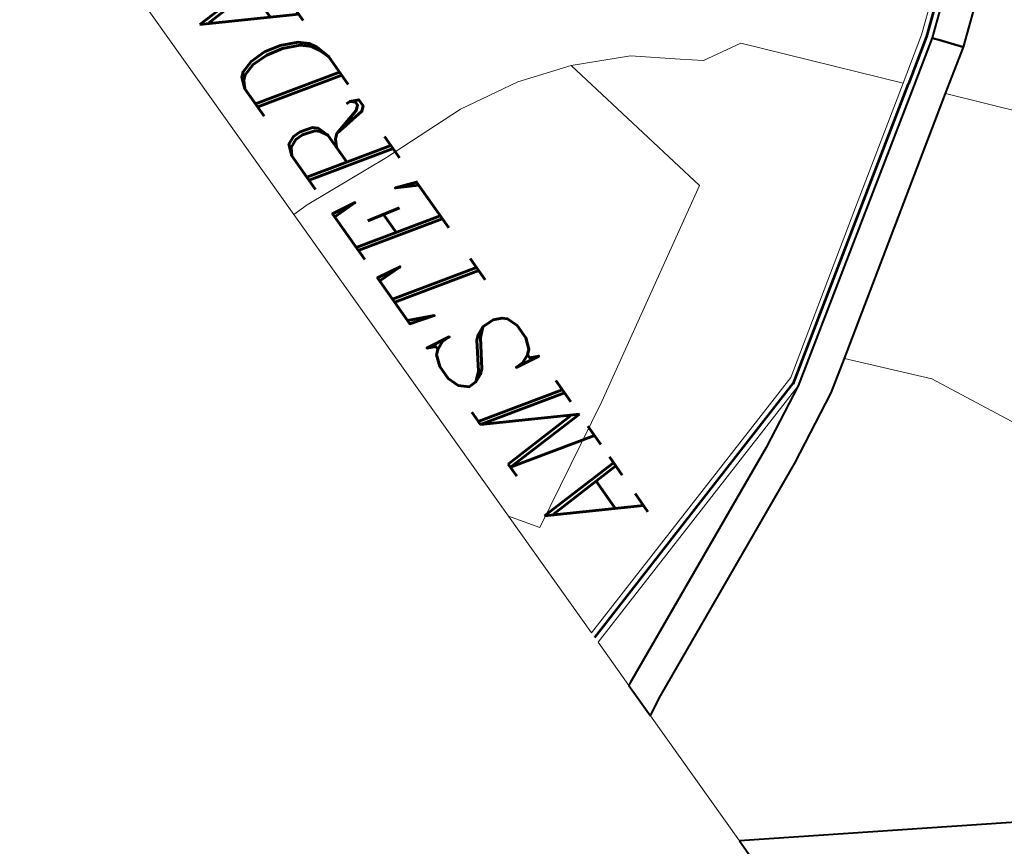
# Model space of a CAD drawing. Header units: metres. Extents: x 148316 to 148653, y 486436 to 486744.
# Tile 46 of 110: x 148539.84 to 148545.28, y 486699.78 to 486704.34. Entities that reach past the tile are written whole.
import ezdxf

# ---------------------------------------------------------------- set-up
doc = ezdxf.new("R2010")
doc.units = ezdxf.units.M
doc.header["$MEASUREMENT"] = 0
for name, color, linetype, lineweight in [('WVB-pen-brm-dik 018', 6, 'Continuous', 13), ('WVB-pen-brm-dik 050', 6, 'Continuous', 53), ('WVB-pen-dik 035', 1, 'Continuous', 40), ('WVB-raster-60%', 253, 'Continuous', 30), ('WVB-tekst-dik 035', 1, 'Continuous', 40)]:
    doc.layers.add(name, color=color, linetype=linetype, lineweight=lineweight)
doc.styles.add('1 200   cursief   0.18', font='ITALICS.shx', dxfattribs={"height": 0.36})

# ---------------------------------------------------------------- blocks, each defined once
blk = doc.blocks.new('INZET')
at = {"layer": 'WVB-pen-brm-dik 018'}
for p, q in [((-0.166142, -0.099476), (-0.166142, -0.114596)), ((-0.166142, -0.114596), (-0.165688, -0.114589)), ((-0.165688, -0.114589), (-0.166142, -0.114596)), ((-0.166142, -0.114596), (-0.166142, -0.124805)), ((-0.165688, -0.114589), (-0.163147, -0.114793)), ((-0.163147, -0.114793), (-0.165688, -0.114589)), ((-0.163147, -0.114793), (-0.160708, -0.114894)), ((-0.160708, -0.114894), (-0.163147, -0.114793)), ((-0.160708, -0.114894), (-0.158981, -0.115199)), ((-0.158981, -0.115199), (-0.160708, -0.114894)), ((-0.158981, -0.115199), (-0.157526, -0.115684)), ((-0.157526, -0.115684), (-0.158981, -0.115199)), ((-0.157526, -0.115684), (-0.156034, -0.116419)), ((-0.156034, -0.116419), (-0.157526, -0.115684)), ((-0.157526, -0.115684), (-0.156556, -0.120438)), ((-0.156556, -0.120438), (-0.157526, -0.115684)), ((-0.156034, -0.116419), (-0.154974, -0.117287)), ((-0.154974, -0.117287), (-0.156034, -0.116419)), ((-0.154974, -0.117287), (-0.154466, -0.117693)), ((-0.154466, -0.117693), (-0.154974, -0.117287)), ((-0.154466, -0.117693), (-0.153348, -0.117897)), ((-0.153348, -0.117897), (-0.154466, -0.117693)), ((-0.153348, -0.117897), (-0.150341, -0.121393)), ((-0.150341, -0.121393), (-0.153348, -0.117897)), ((-0.149155, -0.120605), (-0.148001, -0.11967)), ((-0.156556, -0.120438), (-0.162206, -0.123724)), ((-0.162206, -0.123724), (-0.156556, -0.120438)), ((-0.150341, -0.121393), (-0.149155, -0.120605)), ((-0.147235, -0.120594), (-0.14841, -0.121547)), ((-0.153332, -0.12338), (-0.150341, -0.121393)), ((-0.150227, -0.121497), (-0.150227, -0.121498)), ((-0.14841, -0.121547), (-0.149555, -0.122308)), ((-0.149555, -0.122308), (-0.156064, -0.126641)), ((-0.149555, -0.122308), (-0.138177, -0.135538)), ((-0.138177, -0.135538), (-0.149555, -0.122308)), ((-0.155014, -0.124502), (-0.153332, -0.12338)), ((-0.162206, -0.123724), (-0.165621, -0.125563)), ((-0.165621, -0.125563), (-0.162206, -0.123724)), ((-0.15757, -0.126213), (-0.155014, -0.124502)), ((-0.166142, -0.124805), (-0.166142, -0.12876)), ((-0.165621, -0.125563), (-0.166142, -0.124805)), ((-0.166142, -0.124805), (-0.165621, -0.125563)), ((-0.166142, -0.12876), (-0.15757, -0.126213)), ((-0.157546, -0.126519), (-0.166142, -0.129073)), ((-0.159249, -0.127389), (-0.157546, -0.126519)), ((-0.157589, -0.126375), (-0.157629, -0.126393)), ((-0.156064, -0.126641), (-0.15691, -0.127204)), ((-0.154425, -0.128503), (-0.156064, -0.126641)), ((-0.156064, -0.126641), (-0.154425, -0.128503)), ((-0.166067, -0.1305), (-0.159249, -0.127389)), ((-0.15691, -0.127204), (-0.158858, -0.1282)), ((-0.158858, -0.1282), (-0.165664, -0.131305)), ((-0.152968, -0.131418), (-0.154425, -0.128503)), ((-0.154425, -0.128503), (-0.152968, -0.131418)), ((-0.166142, -0.129073), (-0.166142, -0.130541)), ((-0.166142, -0.130541), (-0.166067, -0.1305)), ((-0.165664, -0.131305), (-0.166142, -0.131566)), ((-0.166142, -0.131566), (-0.166142, -0.1358)), ((-0.166142, -0.1358), (-0.158578, -0.140455))]:
    blk.add_line(p, q, dxfattribs=at)
at = {"layer": 'WVB-pen-brm-dik 050', "flags": 128}
for points in [[(-0.149067, -0.120726), (-0.145986, -0.11823), (-0.144481, -0.11699)], [(-0.150227, -0.121498), (-0.149067, -0.120726)], [(-0.157629, -0.126393), (-0.150227, -0.121497)], [(-0.166142, -0.128917), (-0.157589, -0.126375)]]:
    blk.add_lwpolyline(points, dxfattribs=at)
at = {"layer": 'WVB-pen-dik 035', "flags": 128}
for points in [[(-0.144386, -0.117106), (-0.145892, -0.118346), (-0.148969, -0.120841)], [(-0.14841, -0.121547), (-0.147235, -0.120594)], [(-0.148969, -0.120841), (-0.150144, -0.121623)], [(-0.148916, -0.120908), (-0.148969, -0.120841)], [(-0.148969, -0.120841), (-0.148916, -0.120908)], [(-0.148849, -0.120991), (-0.148916, -0.120908)], [(-0.148916, -0.120908), (-0.148849, -0.120991)], [(-0.14841, -0.121547), (-0.148849, -0.120991)], [(-0.148849, -0.120991), (-0.14841, -0.121547)], [(-0.150144, -0.121623), (-0.157546, -0.126519)], [(-0.149555, -0.122308), (-0.14841, -0.121547)], [(-0.156064, -0.126641), (-0.149555, -0.122308)], [(-0.157546, -0.126519), (-0.159249, -0.127389), (-0.166067, -0.1305), (-0.166142, -0.130541)], [(-0.166142, -0.131566), (-0.165664, -0.131305), (-0.158858, -0.1282), (-0.15691, -0.127204), (-0.156064, -0.126641)], [(-0.166142, -0.130541), (-0.166142, -0.131566)], [(-0.14273, -0.141612), (-0.153131, -0.141934), (-0.155503, -0.141708), (-0.158578, -0.140455), (-0.166142, -0.1358)], [(-0.166142, -0.1358), (-0.166142, -0.136857)]]:
    blk.add_lwpolyline(points, dxfattribs=at)
at = {"layer": 'WVB-tekst-dik 035', "style": '1 200   cursief   0.18'}
blk.add_text('AMSTERDAM', height=0.0024, rotation=89.6289, dxfattribs=at).set_placement((-0.162935, -0.126735))

msp = doc.modelspace()

# ---------------------------------------------------------------- block references
at = {"layer": 'WVB-raster-60%', "xscale": 200, "yscale": 200, "zscale": 200, "rotation": 35.4407035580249}
msp.add_blockref('INZET', (148555.136, 486741.2042), dxfattribs=at)

doc.saveas('drawing.dxf')
